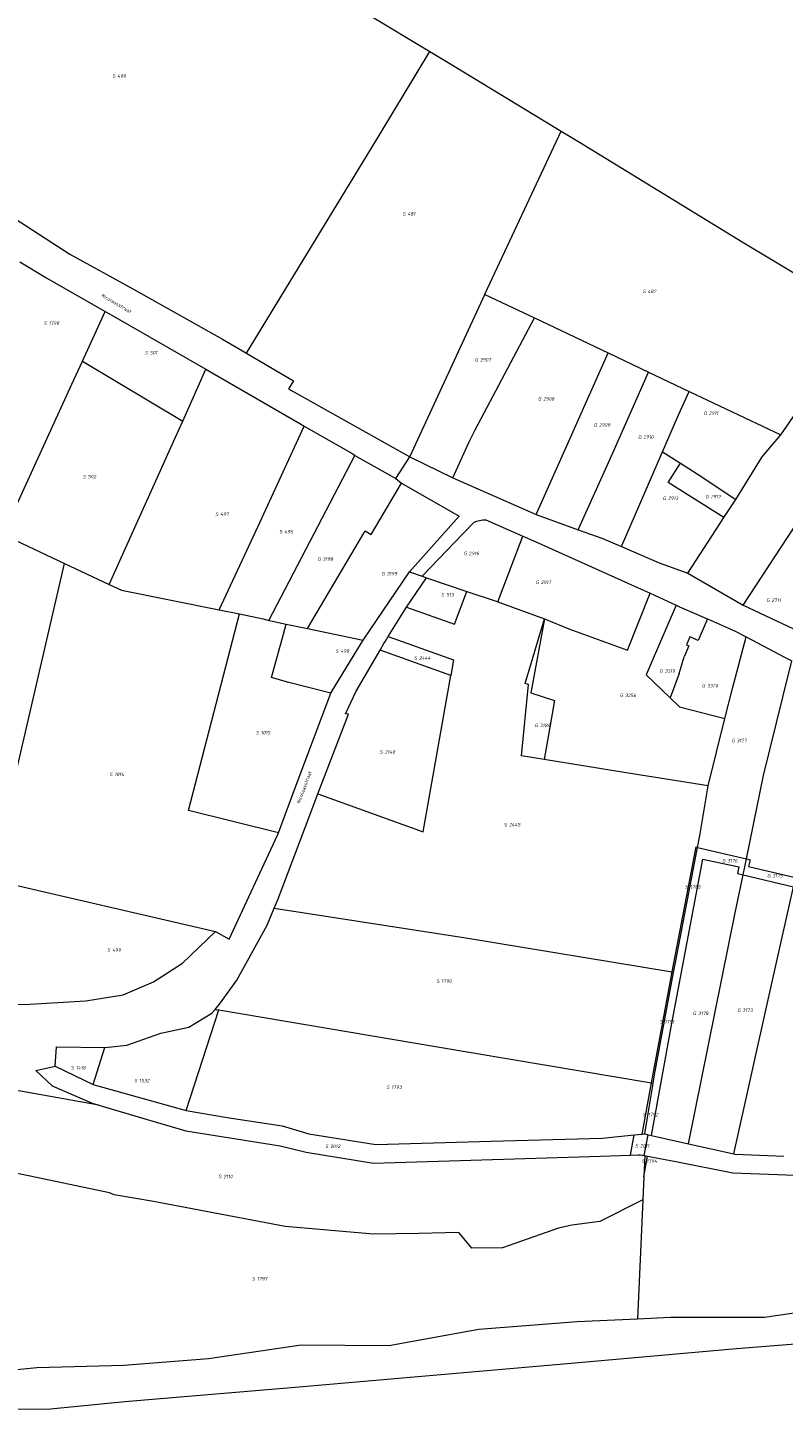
# Model space of a CAD drawing. Header units: metres. Extents: x 200548 to 205192, y 394703 to 399160.
# Tile 13 of 38: x 203397 to 203591, y 395619 to 395974. Entities that reach past the tile are written whole.
import ezdxf
from ezdxf.enums import TextEntityAlignment as Align
from ezdxf.lldxf.tags import DXFTag

# ---------------------------------------------------------------- set-up
doc = ezdxf.new("R2010")
doc.units = ezdxf.units.M
doc.layers.get('0').update_dxf_attribs({"lineweight": 25})
for name, color, linetype, lineweight in [('B-WE-KG-GRENS_PERCEEL-G', 150, 'KG-PERCEEL', 18), ('B-WE-KG-GRENS_PERCEEL-S', 150, 'Continuous', 25), ('B-WE-OG-BEBOUWING_STRAATNAAM-T18', 10, 'Continuous', 18)]:
    doc.layers.add(name, color=color, linetype=linetype, lineweight=lineweight)
doc.styles.add('NLCS-ISO', font='NLCS-ISO.ttf')
doc.styles.add('NLCS-ISO-M500-T18', font='NLCS-ISO.ttf', dxfattribs={"height": 0.9})
doc.styles.get("Standard").update_dxf_attribs({"font": 'NLCS-ISO.ttf'})
tags = doc.linetypes.add('KG-PERCEEL', pattern='A,5.5,-2,["P",Standard,S=1.8,R=0,X=-0.5,Y=-0.9],-2,5.5,-2,[5,NLCS.shx,S=0.75,R=0,X=0,Y=0],-2', length=19).pattern_tags.tags
tags[6] = DXFTag(74, 10)

# ---------------------------------------------------------------- blocks, each defined once
blk = doc.blocks.new('SKG-PERCEELNUMMER-SO')
at = {"style": 'NLCS-ISO', "oblique": 10, "flags": 1}
for tag, p in [('GEMEENTECODE', (0, 2.55)), ('PERCEELGROOTTE', (0, -2.45))]:
    blk.add_attdef(tag, text='', height=1.8, dxfattribs=at).set_placement(p, align=Align.MIDDLE_CENTER)
at = {"style": 'NLCS-ISO', "oblique": 10}
blk.add_attdef('SECTIE', text='', height=1.8, dxfattribs=at).set_placement((-0.5, 0), align=Align.MIDDLE_RIGHT)
blk.add_attdef('PERCEELNUMMER', text='', height=1.8, dxfattribs=at).set_placement((0.5, 0), align=Align.MIDDLE_LEFT)

msp = doc.modelspace()

# ---------------------------------------------------------------- linework, layer by layer
at = {"layer": 'B-WE-KG-GRENS_PERCEEL-G', "flags": 128}
for points in [[(203376.28, 396043.262), (203381.925, 396040.048), (203394.804, 396031.99), (203404.938, 396025.783), (203443.611, 396002.017), (203457.044, 395994.027), (203469.041, 395986.604), (203500.26, 395967.748)], [(203332.751, 395972.501), (203369.923, 395946.746), (203367.285, 395942.743), (203372.182, 395939.185), (203408.103, 395915.853), (203424.25, 395907.042), (203447.171, 395894.086), (203453.371, 395890.523)], [(203453.371, 395890.523), (203487.582, 395946.694), (203500.26, 395967.748)], [(203500.26, 395967.748), (203504.914, 395964.935), (203533.908, 395947.354)], [(202540.569, 395954.875), (202563.255, 395938.307), (202597.398, 395912.817), (202605.96, 395906.511), (202634.793, 395885.543), (202664.4, 395864.193), (202694.198, 395843.353), (202719.646, 395825.388), (202747.276, 395803.982), (202768.411, 395787.722), (202794.734, 395767.598), (202825.523, 395744.046), (202857.434, 395725.758), (202907.101, 395697.464), (202943.151, 395676.502), (203000.489, 395657.165), (203018.943, 395651.242), (203039.615, 395645.941), (203081.108, 395635.498), (203126.58, 395629.791), (203162.99, 395624.791), (203208.647, 395623.357), (203246.427, 395621.952), (203278.808, 395621.153), (203319.596, 395619.428), (203364.124, 395620.143), (203403.233, 395620.349), (203422.229, 395622.162), (203465.761, 395625.845), (203512.887, 395629.982), (203534.424, 395631.815), (203578.763, 395635.769), (203608.819, 395638.145), (203613.328, 395638.529), (203657.378, 395645.47), (203666.643, 395649.261)], [(203514.347, 395905.577), (203514.46, 395905.822), (203533.908, 395947.354)], [(203533.908, 395947.354), (203538.521, 395944.557), (203580.205, 395919.015), (203611.349, 395900.337)], [(203395.316, 395913.882), (203402.448, 395909.641), (203417.151, 395901.209)], [(203495.178, 395864.017), (203514.347, 395905.577)], [(203514.347, 395905.577), (203527.042, 395899.551)], [(203411.376, 395888.486), (203417.151, 395901.209)], [(203417.151, 395901.209), (203418.697, 395900.32), (203442.913, 395886.402)], [(203506.138, 395858.632), (203510.367, 395867.868), (203511.878, 395870.951), (203527.042, 395899.551)], [(203527.042, 395899.551), (203545.93, 395890.588)], [(203590.112, 395869.649), (203611.349, 395900.337)], [(203453.371, 395890.523), (203465.412, 395883.48), (203464.077, 395881.399)], [(203527.468, 395849.233), (203536.574, 395869.713), (203545.93, 395890.588)], [(203545.93, 395890.588), (203556.219, 395885.704)], [(203391.065, 395844.156), (203408.688, 395882.566), (203411.376, 395888.486)], [(203411.376, 395888.486), (203437.027, 395873.169)], [(203437.027, 395873.169), (203442.913, 395886.402)], [(203442.913, 395886.402), (203466.956, 395872.531), (203468.129, 395871.86)], [(203538.224, 395845.309), (203547.143, 395865.22), (203556.219, 395885.704)], [(203556.219, 395885.704), (203566.657, 395880.754)], [(203464.077, 395881.399), (203479.596, 395872.67), (203495.178, 395864.017)], [(203559.81, 395865.26), (203563.991, 395874.921), (203566.657, 395880.754)], [(203566.657, 395880.754), (203590.112, 395869.649)], [(203418.189, 395831.337), (203435.194, 395869.071), (203437.027, 395873.169)], [(203446.317, 395824.851), (203456.292, 395846.255), (203468.129, 395871.86)], [(203468.129, 395871.86), (203480.555, 395864.794), (203481.08, 395864.31)], [(203578.552, 395853.101), (203585.334, 395864.023), (203590.112, 395869.649)], [(203580.448, 395825.994), (203591.794, 395843.391), (203605.368, 395863.88), (203608.362, 395868.444)], [(203459.034, 395822.151), (203481.08, 395864.31)], [(203481.08, 395864.31), (203491.56, 395858.422)], [(203491.56, 395858.422), (203495.178, 395864.017)], [(203495.178, 395864.017), (203506.138, 395858.632)], [(203549.308, 395841.06), (203559.81, 395865.26)], [(203559.81, 395865.26), (203564.396, 395862.401)], [(203575.532, 395848.433), (203561.264, 395857.398), (203564.396, 395862.401)], [(203564.396, 395862.401), (203568.697, 395859.658), (203578.552, 395853.101)], [(203506.138, 395858.632), (203527.468, 395849.233)], [(203485.273, 395844.148), (203492.993, 395857.259)], [(203491.56, 395858.422), (203492.993, 395857.259)], [(203492.993, 395857.259), (203507.77, 395848.791), (203495.036, 395834.532)], [(203575.532, 395848.433), (203578.552, 395853.101)], [(203498.29, 395833.431), (203508.69, 395844.32), (203511.646, 395847.248), (203512.255, 395847.498), (203512.994, 395847.699), (203513.809, 395847.847), (203514.622, 395847.869), (203524.097, 395843.692)], [(203527.468, 395849.233), (203538.224, 395845.309)], [(203566.312, 395834.188), (203574.481, 395846.818), (203575.532, 395848.433)], [(203468.944, 395820.089), (203483.361, 395844.492), (203483.698, 395845.094)], [(203483.698, 395845.094), (203485.273, 395844.148)], [(203538.224, 395845.309), (203544.276, 395843.144), (203549.308, 395841.06)], [(203391.065, 395844.156), (203406.77, 395836.737)], [(203517.689, 395826.861), (203524.097, 395843.692)], [(203524.097, 395843.692), (203527.2, 395842.318), (203552.611, 395830.921), (203556.605, 395829.081)], [(203549.308, 395841.06), (203558.945, 395836.86), (203566.312, 395834.188)], [(203387.922, 395755.773), (203395.072, 395786.193), (203406.77, 395836.737)], [(203406.77, 395836.737), (203418.189, 395831.337)], [(203483.227, 395817.078), (203495.036, 395834.532)], [(203495.036, 395834.532), (203498.29, 395833.431)], [(203566.312, 395834.188), (203580.448, 395825.994)], [(203418.189, 395831.337), (203421.361, 395829.836), (203446.317, 395824.851)], [(203494.33, 395825.531), (203499.366, 395833.066)], [(203498.29, 395833.431), (203499.366, 395833.066)], [(203499.366, 395833.066), (203509.75, 395829.563)], [(203494.33, 395825.531), (203506.535, 395821.158), (203509.75, 395829.563)], [(203509.75, 395829.563), (203517.254, 395827.02), (203517.689, 395826.861)], [(203517.689, 395826.861), (203529.568, 395822.543)], [(203529.568, 395822.543), (203535.82, 395819.937), (203550.844, 395814.506), (203556.605, 395829.081)], [(203556.605, 395829.081), (203563.276, 395826.045)], [(203461.539, 395767.785), (203438.545, 395773.464), (203451.55, 395823.799)], [(203446.317, 395824.851), (203451.55, 395823.799)], [(203451.55, 395823.799), (203457.65, 395822.573), (203459.034, 395822.151)], [(203489.638, 395818.009), (203494.33, 395825.531)], [(203563.276, 395826.045), (203556.907, 395811.198)], [(203563.276, 395826.045), (203564.187, 395825.63), (203571.062, 395822.603)], [(203580.448, 395825.994), (203597.517, 395818.036)], [(203459.034, 395822.151), (203460.01, 395821.945), (203463.531, 395821.207)], [(203474.929, 395803.508), (203463.833, 395806.338), (203459.711, 395807.518), (203462.792, 395818.571), (203463.531, 395821.207)], [(203463.531, 395821.207), (203468.944, 395820.089)], [(203468.944, 395820.089), (203483.227, 395817.078)], [(203529.551, 395786.516), (203523.755, 395787.444), (203525.518, 395805.695), (203524.697, 395805.977), (203529.568, 395822.543)], [(203529.568, 395822.543), (203526.082, 395803.615)], [(203571.309, 395822.494), (203568.887, 395817.013), (203566.832, 395817.932), (203565.916, 395815.869), (203566.541, 395815.603), (203565.352, 395812.818)], [(203571.062, 395822.603), (203571.309, 395822.494)], [(203571.309, 395822.494), (203578.206, 395819.441), (203581.239, 395817.89)], [(203474.929, 395803.508), (203474.988, 395803.662), (203482.765, 395816.424), (203483.227, 395817.078)], [(203487.528, 395814.513), (203488.528, 395816.23), (203488.903, 395816.831)], [(203488.903, 395816.831), (203489.638, 395818.009)], [(203489.638, 395818.009), (203506.3, 395812.03)], [(203575.775, 395797.03), (203577.667, 395804.679), (203581.239, 395817.89)], [(203581.239, 395817.89), (203591.014, 395812.713), (203592.893, 395811.757)], [(203478.703, 395798.19), (203481.418, 395804.024), (203487.528, 395814.513)], [(203505.593, 395807.989), (203487.528, 395814.513)], [(203564.075, 395808.538), (203565.352, 395812.818)], [(203506.3, 395812.03), (203505.593, 395807.989)], [(203556.907, 395811.198), (203555.618, 395808.191), (203561.753, 395802.318)], [(203581.254, 395761.083), (203585.621, 395782.424), (203590.569, 395802.458), (203592.893, 395811.757)], [(203471.631, 395777.725), (203498.593, 395767.988), (203505.593, 395807.989)], [(203564.075, 395808.538), (203561.753, 395802.318)], [(203461.539, 395767.785), (203466.069, 395779.988), (203474.929, 395803.508)], [(203526.082, 395803.615), (203532.174, 395801.658)], [(203561.753, 395802.318), (203564.159, 395800.015), (203575.775, 395797.03)], [(203532.174, 395801.658), (203529.551, 395786.516)], [(203471.631, 395777.725), (203479.44, 395798.101), (203478.703, 395798.19)], [(203571.515, 395779.798), (203575.775, 395797.03)], [(203550.538, 395783.154), (203529.551, 395786.516)], [(203571.515, 395779.798), (203550.538, 395783.154)], [(203460.439, 395748.461), (203461.432, 395750.891), (203468.347, 395769.154), (203471.631, 395777.725)], [(203568.744, 395763.993), (203569.414, 395767.505), (203571.515, 395779.798)], [(203445.428, 395742.502), (203448.888, 395740.517), (203461.322, 395767.2), (203461.539, 395767.785)], [(203562.297, 395732.168), (203568.372, 395764.14), (203568.744, 395763.993)], [(203562.65, 395732.044), (203563.192, 395734.956), (203568.744, 395763.993)], [(203568.744, 395763.993), (203581.254, 395761.083)], [(203556.967, 395690.292), (203562.073, 395718.501), (203570.124, 395760.998), (203579.362, 395759.033), (203578.984, 395757.324), (203580.414, 395756.986)], [(203580.414, 395756.986), (203581.254, 395761.083)], [(203581.254, 395761.083), (203582.234, 395760.874), (203581.842, 395759.116), (203593.816, 395756.298)], [(203387.922, 395755.773), (203445.428, 395742.502)], [(203566.486, 395688.16), (203578.427, 395747.301), (203580.414, 395756.986)], [(203580.414, 395756.986), (203593.29, 395753.956)], [(203578.069, 395685.566), (203586.898, 395725.396), (203593.29, 395753.956)], [(203445.317, 395722.564), (203446.714, 395724.241), (203450.863, 395730.052), (203458.639, 395744.099), (203460.439, 395748.461)], [(203460.439, 395748.461), (203509.437, 395740.867), (203562.297, 395732.168)], [(203380.354, 395723.593), (203397.91, 395723.91), (203412.209, 395724.778), (203421.765, 395726.271), (203429.543, 395729.645), (203436.974, 395734.433), (203445.428, 395742.502)], [(203556.99, 395703.756), (203559.853, 395719.307), (203562.297, 395732.168)], [(203557.413, 395703.619), (203557.78, 395705.835), (203562.65, 395732.044)], [(203562.297, 395732.168), (203562.65, 395732.044)], [(203417.115, 395712.776), (203417.223, 395712.774), (203422.743, 395713.39), (203431.39, 395716.485), (203438.56, 395718.011), (203444.503, 395721.587), (203445.317, 395722.564)], [(203437.939, 395696.652), (203446.239, 395722.409)], [(203445.317, 395722.564), (203446.239, 395722.409)], [(203446.239, 395722.409), (203501.692, 395713.101), (203556.99, 395703.756)], [(203404.354, 395708.035), (203404.722, 395712.975), (203417.115, 395712.776)], [(203414.136, 395703.339), (203417.115, 395712.776)], [(203399.407, 395706.928), (203404.354, 395708.035)], [(203399.407, 395706.928), (203403.635, 395702.983), (203413.866, 395698.601), (203415.579, 395698.088)], [(203404.354, 395708.035), (203414.136, 395703.339)], [(203415.579, 395698.088), (203395.539, 395701.599), (203380.194, 395704.292)], [(203414.136, 395703.339), (203414.345, 395703.239), (203437.939, 395696.652)], [(203554.578, 395690.665), (203556.99, 395703.756)], [(203555.268, 395690.674), (203555.962, 395694.859), (203557.413, 395703.619)], [(203556.99, 395703.756), (203557.413, 395703.619)], [(203415.579, 395698.088), (203427.956, 395694.381), (203437.843, 395691.461), (203461.979, 395687.628), (203468.627, 395686.039), (203485.829, 395683.175), (203521.813, 395684.351), (203543.894, 395684.979), (203551.602, 395685.274)], [(203437.939, 395696.652), (203448.411, 395694.914), (203462.494, 395692.724), (203469.258, 395690.682), (203486.404, 395687.968), (203515.946, 395688.86), (203544.376, 395689.564), (203552.555, 395690.446)], [(203554.743, 395673.843), (203543.762, 395668.237), (203536.616, 395667.33), (203533.187, 395666.594), (203518.821, 395661.553), (203511.033, 395661.421), (203507.661, 395665.449), (203497.418, 395665.159), (203485.842, 395665.005), (203463.258, 395667.024), (203429.555, 395673.372), (203419.453, 395675.116), (203418.284, 395675.592), (203383.698, 395682.869), (203366.676, 395686.732), (203359.278, 395688.884), (203353.645, 395691.079)], [(203551.602, 395685.274), (203552.555, 395690.446)], [(203552.555, 395690.446), (203554.578, 395690.665)], [(203554.578, 395690.665), (203555.268, 395690.674)], [(203555.09, 395685.171), (203556.087, 395690.49)], [(203555.268, 395690.674), (203556.087, 395690.49)], [(203556.087, 395690.49), (203556.967, 395690.292)], [(203556.967, 395690.292), (203566.486, 395688.16)], [(203551.602, 395685.274), (203553.599, 395685.351)], [(203553.599, 395685.351), (203554.045, 395685.368), (203555.09, 395685.171)], [(203555.238, 395685.143), (203554.999, 395679.707)], [(203554.999, 395679.707), (203555.975, 395685.004)], [(203555.09, 395685.171), (203555.238, 395685.143)], [(203555.238, 395685.143), (203555.975, 395685.004)], [(203555.975, 395685.004), (203563.187, 395683.646), (203577.799, 395680.706), (203602.871, 395679.792), (203645.926, 395680.556), (203647.301, 395680.738)], [(203566.486, 395688.16), (203578.069, 395685.566)], [(203578.069, 395685.566), (203578.386, 395685.496), (203590.821, 395685.034)], [(203554.999, 395679.707), (203554.743, 395673.843)], [(203554.743, 395673.843), (203553.408, 395643.373)], [(203553.408, 395643.373), (203561.824, 395643.772), (203585.901, 395643.796), (203610.893, 395647.453), (203634.979, 395650.778), (203647.839, 395650.113)], [(203347.43, 395629.145), (203356.721, 395628.67), (203377.547, 395628.709), (203399.683, 395630.866), (203421.966, 395631.505), (203443.657, 395633.242), (203467.334, 395636.712), (203489.792, 395636.539), (203512.785, 395640.752), (203537.928, 395642.636), (203553.408, 395643.373)]]:
    msp.add_lwpolyline(points, dxfattribs=at)

# ---------------------------------------------------------------- block references
at = {"layer": 'B-WE-KG-GRENS_PERCEEL-S', "xscale": 0.5, "yscale": 0.5, "zscale": 0.5}
for p, values in [((203420.052, 395961.505), {'PERCEELNUMMER': '480', 'SECTIE': 'S'}), ((203494.297, 395926.193), {'PERCEELNUMMER': '481', 'SECTIE': 'S'}), ((203555.75, 395906.347), {'PERCEELNUMMER': '482', 'SECTIE': 'S'}), ((203402.496, 395898.201), {'PERCEELNUMMER': '1798', 'SECTIE': 'S'}), ((203428.365, 395890.659), {'PERCEELNUMMER': '501', 'SECTIE': 'S'}), ((203512.878, 395888.84), {'PERCEELNUMMER': '2907', 'SECTIE': 'G'}), ((203529.024, 395878.857), {'PERCEELNUMMER': '2908', 'SECTIE': 'G'}), ((203571.414, 395875.19), {'PERCEELNUMMER': '2911', 'SECTIE': 'G'}), ((203543.324, 395872.17), {'PERCEELNUMMER': '2909', 'SECTIE': 'G'}), ((203554.663, 395869.103), {'PERCEELNUMMER': '2910', 'SECTIE': 'G'}), ((203412.513, 395858.922), {'PERCEELNUMMER': '502', 'SECTIE': 'S'}), ((203560.962, 395853.408), {'PERCEELNUMMER': '2913', 'SECTIE': 'G'}), ((203571.864, 395853.788), {'PERCEELNUMMER': '2912', 'SECTIE': 'G'}), ((203446.401, 395849.356), {'PERCEELNUMMER': '497', 'SECTIE': 'S'}), ((203462.781, 395844.853), {'PERCEELNUMMER': '496', 'SECTIE': 'S'}), ((203472.571, 395837.84), {'PERCEELNUMMER': '3198', 'SECTIE': 'G'}), ((203510.004, 395839.274), {'PERCEELNUMMER': '2916', 'SECTIE': 'G'}), ((203488.974, 395834.096), {'PERCEELNUMMER': '3199', 'SECTIE': 'G'}), ((203528.421, 395831.892), {'PERCEELNUMMER': '2917', 'SECTIE': 'G'}), ((203504.213, 395828.705), {'PERCEELNUMMER': '513', 'SECTIE': 'S'}), ((203587.45, 395827.292), {'PERCEELNUMMER': '2711', 'SECTIE': 'G'}), ((203477.154, 395814.273), {'PERCEELNUMMER': '498', 'SECTIE': 'S'}), ((203497.251, 395812.488), {'PERCEELNUMMER': '2444', 'SECTIE': 'S'}), ((203560.115, 395809.183), {'PERCEELNUMMER': '3319', 'SECTIE': 'G'}), ((203570.957, 395805.409), {'PERCEELNUMMER': '3320', 'SECTIE': 'G'}), ((203549.95, 395802.974), {'PERCEELNUMMER': '3256', 'SECTIE': 'G'}), ((203528.159, 395795.277), {'PERCEELNUMMER': '3184', 'SECTIE': 'G'}), ((203456.781, 395793.391), {'PERCEELNUMMER': '1015', 'SECTIE': 'S'}), ((203578.512, 395791.373), {'PERCEELNUMMER': '3177', 'SECTIE': 'G'}), ((203488.463, 395788.456), {'PERCEELNUMMER': '2148', 'SECTIE': 'S'}), ((203419.342, 395782.726), {'PERCEELNUMMER': '1014', 'SECTIE': 'S'}), ((203520.267, 395769.838), {'PERCEELNUMMER': '2445', 'SECTIE': 'S'}), ((203576.143, 395760.629), {'PERCEELNUMMER': '3176', 'SECTIE': 'G'}), ((203587.682, 395756.796), {'PERCEELNUMMER': '3175', 'SECTIE': 'G'}), ((203566.6, 395753.889), {'PERCEELNUMMER': '1788', 'SECTIE': 'S'}), ((203418.745, 395737.772), {'PERCEELNUMMER': '499', 'SECTIE': 'S'}), ((203502.962, 395729.826), {'PERCEELNUMMER': '1790', 'SECTIE': 'S'}), ((203568.64, 395721.554), {'PERCEELNUMMER': '3178', 'SECTIE': 'G'}), ((203580.011, 395722.362), {'PERCEELNUMMER': '3173', 'SECTIE': 'G'}), ((203560.094, 395719.378), {'PERCEELNUMMER': '1791', 'SECTIE': 'S'}), ((203409.448, 395707.618), {'PERCEELNUMMER': '1418', 'SECTIE': 'S'}), ((203425.641, 395704.325), {'PERCEELNUMMER': '1532', 'SECTIE': 'S'}), ((203490.195, 395702.655), {'PERCEELNUMMER': '1793', 'SECTIE': 'S'}), ((203555.807, 395695.639), {'PERCEELNUMMER': '1792', 'SECTIE': 'S'}), ((203474.528, 395687.526), {'PERCEELNUMMER': '2012', 'SECTIE': 'S'}), ((203553.811, 395687.623), {'PERCEELNUMMER': '2011', 'SECTIE': 'S'}), ((203555.466, 395683.725), {'PERCEELNUMMER': '1794', 'SECTIE': 'S'}), ((203447.192, 395679.795), {'PERCEELNUMMER': '2110', 'SECTIE': 'S'}), ((203455.786, 395653.602), {'PERCEELNUMMER': '1797', 'SECTIE': 'S'})]:
    msp.add_blockref('SKG-PERCEELNUMMER-SO', p, dxfattribs=at).add_auto_attribs(values)

# ---------------------------------------------------------------- texts
at = {"layer": 'B-WE-OG-BEBOUWING_STRAATNAAM-T18', "style": 'NLCS-ISO-M500-T18'}
for rotation, p in [(329.4, (203420.081, 395903.272)), (69.4, (203468.117, 395779.425))]:
    msp.add_text('Nicolaasstraat', height=0.9, rotation=rotation, dxfattribs=at).set_placement(p, align=Align.MIDDLE)

doc.saveas('drawing.dxf')
